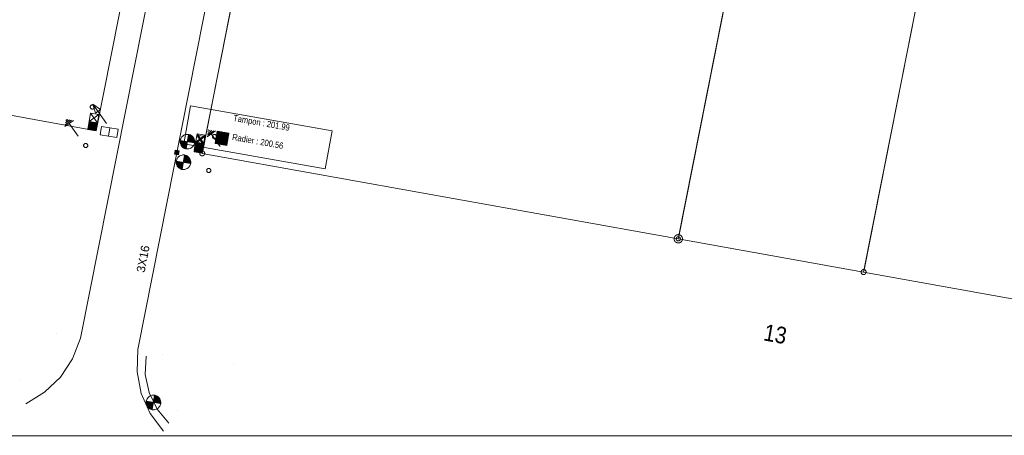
# Model space of a CAD drawing. Header units: millimetres. Extents: x -446952 to 537903, y -185749 to 168493.
# Tile 15 of 155: x -150984 to -32896, y -185749 to -135887. Entities that reach past the tile are written whole.
import ezdxf
from ezdxf.xclip import XClip

# ---------------------------------------------------------------- set-up
doc = ezdxf.new("R2010")
doc.units = ezdxf.units.MM
doc.header["$MEASUREMENT"] = 0
doc.header["$XCLIPFRAME"] = 0
doc.linetypes.add('Wipeout_Contour', pattern=[1000, 0, -1000])
for name, color, linetype in [('02 AF-17-0322 ZAE POMME- CHANTIER-2018-09-26_2_2D - Dessins placés - Géomètre.2D', 7, 'Continuous'), ('02 AF-17-0322 ZAE POMME- CHANTIER-2018-09-26_2_BORNES', 7, 'Continuous'), ('02 AF-17-0322 ZAE POMME- CHANTIER-2018-09-26_2_CADRE', 7, 'Continuous'), ('02 AF-17-0322 ZAE POMME- CHANTIER-2018-09-26_2_X-PAP-PL_PT_1_TN décapé', 7, 'Continuous'), ('02 AF-17-0322 ZAE POMME- CHANTIER-2018-09-26_2_X-PTS TOPO-TOPOPOINT', 7, 'Continuous'), ('02 AF-17-0322 ZAE POMME- CHANTIER-2018-09-26_2_Y - FDP TOPO-FOND _DE_PLAN', 7, 'Continuous'), ('02 AF-17-0322 ZAE POMME- CHANTIER-2018-09-26_2_Y - FDP TOPO-LIMITES_03308', 7, 'Continuous'), ('02 AF-17-0322 ZAE POMME- CHANTIER-2018-09-26_2_Y - FDP TOPO-LIMITES_04508', 7, 'Continuous'), ('02 AF-17-0322 ZAE POMME- CHANTIER-2018-09-26_2_Y - FDP TOPO-LIMITES_97191', 7, 'Continuous'), ('02 AF-17-0322 ZAE POMME- CHANTIER-2018-09-26_2_Y-FDP TOPO-TOP_VOIRIE', 7, 'Continuous'), ('02 AF-17-0322 ZAE POMME- CHANTIER-2018-09-26_2_Y-RESEAU EXISTANT FDP-TOP_ECLAIRAGE', 7, 'Continuous'), ('02 AF-17-0322 ZAE POMME- CHANTIER-2018-09-26_2_Y-RESEAU EXISTANT FDP-TOP_EDF_symb', 7, 'Continuous'), ('02 AF-17-0322 ZAE POMME- CHANTIER-2018-09-26_2_Y-RESEAU EXISTANT FDP-TOP_PLUVIAL_symb', 7, 'Continuous'), ('02 AF-17-0322 ZAE POMME- CHANTIER-2018-09-26_2_Y-RESEAU EXISTANT FDP-TOP_PLUVIAL_TEXTE', 7, 'Continuous'), ('02 AF-17-0322 ZAE POMME- CHANTIER-2018-09-26_2_Y-RESEAU EXISTANT FDP-TOP_PTT_symb', 7, 'Continuous'), ('2D - Dessins placés - Géomètre.2D', 7, 'Continuous')]:
    doc.layers.add(name, color=color, linetype=linetype)
doc.styles.add('STYLE_GENERE_4', font='txt')

# ---------------------------------------------------------------- blocks, each defined once
blk = doc.blocks.new('Dessin_1_2', base_point=(-56559339, -2771872408))
at = {"color": 254, "linetype": 'Wipeout_Contour', "lineweight": 0, "ltscale": 2094265.569888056}
blk.add_wipeout([(-446952, -185749), (537903, -185749), (537903, 168493), (-446952, 168064)], dxfattribs=at).dxf.layer = '02 AF-17-0322 ZAE POMME- CHANTIER-2018-09-26_2_2D - Dessins placés - Géomètre.2D'
at = {"layer": '02 AF-17-0322 ZAE POMME- CHANTIER-2018-09-26_2_Y-RESEAU EXISTANT FDP-TOP_PTT_symb', "linetype": 'Continuous', "lineweight": 15, "true_color": 0xff6600}
h = blk.add_hatch(dxfattribs=at)
h.set_pattern_fill('ANSI31_0002', color=30, style=0, pattern_type=2)
h.set_pattern_definition([(125.57871, (98743.13, -78435.9), (81.33152, 58.18195), [])])
h.paths.add_polyline_path([(-127300, -149277), (-127541, -150729), (-126126, -150963), (-125885, -149512)])
at = {"layer": '02 AF-17-0322 ZAE POMME- CHANTIER-2018-09-26_2_BORNES', "color": 254, "linetype": 'Continuous', "lineweight": 15, "true_color": 0xcccccc}
for radius in [500, 250]:
    blk.add_circle((-71996, -162176), radius, dxfattribs=at)
at = {"layer": '02 AF-17-0322 ZAE POMME- CHANTIER-2018-09-26_2_CADRE', "color": 254, "linetype": 'Continuous', "lineweight": 15, "true_color": 0xcccccc}
for centre in [(-129095, -151921), (-49771, -166167)]:
    blk.add_circle(centre, 300, dxfattribs=at)
at = {"layer": '02 AF-17-0322 ZAE POMME- CHANTIER-2018-09-26_2_X-PAP-PL_PT_1_TN décapé', "color": 7, "linetype": 'Continuous', "lineweight": 15}
for p, q in [((-145554, -148703), (-144550, -147981)), ((-145519, -148487), (-144766, -147945)), ((-145484, -148271), (-144982, -147910)), ((-145449, -148055), (-145197, -147875)), ((-145422, -147893), (-145359, -147848)), ((-145052, -148342), (-143969, -149849)), ((-142772, -149082), (-142611, -148095)), ((-142580, -148100), (-142742, -149087)), ((-142549, -148105), (-142711, -149092)), ((-142680, -149097), (-142519, -148110)), ((-142488, -148115), (-142649, -149102)), ((-142457, -148120), (-142618, -149107)), ((-142587, -149112), (-142426, -148125)), ((-142557, -149117), (-142395, -148130)), ((-142364, -148135), (-142526, -149122)), ((-142334, -148140), (-142495, -149127)), ((-142464, -149132), (-142303, -148145)), ((-142433, -149137), (-142272, -148151)), ((-142241, -148156), (-142402, -149142)), ((-142210, -148161), (-142372, -149148)), ((-142179, -148166), (-142341, -149153)), ((-142310, -149158), (-142149, -148171)), ((-142279, -149163), (-142118, -148176)), ((-142087, -148181), (-142248, -149168)), ((-142056, -148186), (-142217, -149173)), ((-142186, -149178), (-142025, -148191)), ((-142156, -149183), (-141994, -148196)), ((-141963, -148201), (-142125, -149188)), ((-141933, -148206), (-142094, -149193)), ((-142063, -149198), (-141902, -148211)), ((-142032, -149203), (-141871, -148216)), ((-141840, -148221), (-142001, -149208)), ((-141809, -148226), (-141971, -149213)), ((-141940, -149218), (-141778, -148231)), ((-141909, -149223), (-141748, -148236)), ((-141717, -148241), (-141878, -149228)), ((-141686, -148246), (-141847, -149233)), ((-128507, -149961), (-127502, -149238)), ((-128471, -149745), (-127718, -149203)), ((-128436, -149529), (-127934, -149168)), ((-128401, -149313), (-128150, -149132)), ((-128374, -149151), (-128311, -149106)), ((-128004, -149599), (-126921, -151107)), ((-130010, -151556), (-129849, -150570)), ((-129818, -150575), (-129979, -151562)), ((-129787, -150580), (-129948, -151567)), ((-129917, -151572), (-129756, -150585)), ((-129725, -150590), (-129887, -151577)), ((-129694, -150595), (-129856, -151582)), ((-129825, -151587), (-129664, -150600)), ((-129794, -151592), (-129633, -150605)), ((-129602, -150610), (-129763, -151597)), ((-129571, -150615), (-129732, -151602)), ((-129702, -151607), (-129540, -150620)), ((-129671, -151612), (-129509, -150625)), ((-129479, -150630), (-129640, -151617)), ((-129448, -150635), (-129609, -151622)), ((-129417, -150640), (-129578, -151627)), ((-129547, -151632), (-129386, -150645)), ((-129517, -151637), (-129355, -150650)), ((-129324, -150655), (-129486, -151642)), ((-129294, -150660), (-129455, -151647)), ((-129424, -151652), (-129263, -150665)), ((-129393, -151657), (-129232, -150670)), ((-129201, -150675), (-129362, -151662)), ((-129170, -150680), (-129331, -151667)), ((-129301, -151672), (-129139, -150686)), ((-129270, -151677), (-129108, -150691)), ((-129078, -150696), (-129239, -151683)), ((-129047, -150701), (-129208, -151688)), ((-129177, -151693), (-129016, -150706)), ((-129146, -151698), (-128985, -150711)), ((-128954, -150716), (-129116, -151703)), ((-128923, -150721), (-129085, -151708))]:
    blk.add_line(p, q, dxfattribs=at)
at = {"layer": '02 AF-17-0322 ZAE POMME- CHANTIER-2018-09-26_2_X-PAP-PL_PT_1_TN décapé', "color": 30, "linetype": 'Continuous', "lineweight": 15, "true_color": 0xff6600}
blk.add_line((-140172, -148866), (-140333, -149853), dxfattribs=at)
at = {"layer": '02 AF-17-0322 ZAE POMME- CHANTIER-2018-09-26_2_X-PAP-PL_PT_1_TN décapé', "color": 30, "linetype": 'Continuous', "lineweight": 15, "true_color": 0xff6600, "flags": 128}
for points in [[(-142028, -146403), (-142027, -146395), (-142025, -146388), (-142024, -146380), (-142025, -146340), (-142029, -146316), (-142045, -146266), (-142057, -146240), (-142063, -146231), (-142082, -146204), (-142089, -146195), (-142109, -146176), (-142152, -146145), (-142174, -146134), (-142211, -146120), (-142219, -146119), (-142227, -146117), (-142234, -146116), (-142242, -146115), (-142250, -146114), (-142257, -146112), (-142297, -146114), (-142322, -146118), (-142372, -146133), (-142397, -146145), (-142406, -146151), (-142433, -146171), (-142442, -146177), (-142461, -146198), (-142492, -146240), (-142504, -146262), (-142518, -146299), (-142519, -146307), (-142520, -146315), (-142521, -146322), (-142523, -146330), (-142524, -146338), (-142525, -146346), (-142524, -146385), (-142520, -146410), (-142504, -146460), (-142493, -146485), (-142486, -146494), (-142467, -146521), (-142460, -146530), (-142440, -146550), (-142397, -146580), (-142375, -146592), (-142338, -146606), (-142330, -146607), (-142323, -146608), (-142315, -146609), (-142307, -146611), (-142299, -146612), (-142292, -146613), (-142252, -146612), (-142228, -146608), (-142178, -146592), (-142152, -146581), (-142143, -146574), (-142116, -146555), (-142107, -146548), (-142088, -146528), (-142057, -146485), (-142046, -146464), (-142032, -146426), (-142030, -146419), (-142029, -146411)], [(-139346, -150014), (-141320, -149692), (-141159, -148705), (-139185, -149028)], [(-127379, -149944), (-127377, -149937), (-127376, -149929), (-127375, -149921), (-127376, -149881), (-127380, -149857), (-127396, -149807), (-127407, -149781), (-127414, -149772), (-127433, -149745), (-127440, -149736), (-127460, -149717), (-127503, -149686), (-127525, -149675), (-127562, -149661), (-127570, -149660), (-127577, -149658), (-127585, -149657), (-127593, -149656), (-127600, -149655), (-127608, -149653), (-127648, -149655), (-127672, -149659), (-127722, -149674), (-127748, -149686), (-127757, -149692), (-127784, -149712), (-127793, -149718), (-127812, -149739), (-127843, -149781), (-127854, -149803), (-127868, -149840), (-127869, -149848), (-127871, -149856), (-127872, -149864), (-127873, -149871), (-127875, -149879), (-127876, -149887), (-127874, -149927), (-127870, -149951), (-127855, -150001), (-127843, -150027), (-127837, -150036), (-127817, -150062), (-127811, -150071), (-127790, -150091), (-127748, -150121), (-127726, -150133), (-127689, -150147), (-127681, -150148), (-127673, -150149), (-127666, -150151), (-127658, -150152), (-127650, -150153), (-127642, -150154), (-127603, -150153), (-127578, -150149), (-127528, -150134), (-127503, -150122), (-127494, -150115), (-127467, -150096), (-127458, -150090), (-127439, -150069), (-127408, -150027), (-127396, -150005), (-127382, -149967), (-127381, -149960), (-127380, -149952)], [(-142820, -151023), (-142819, -151015), (-142818, -151007), (-142816, -151000), (-142818, -150960), (-142822, -150936), (-142837, -150885), (-142849, -150860), (-142855, -150851), (-142875, -150824), (-142881, -150815), (-142902, -150796), (-142944, -150765), (-142966, -150754), (-143003, -150740), (-143011, -150738), (-143019, -150737), (-143027, -150736), (-143034, -150735), (-143042, -150733), (-143050, -150732), (-143089, -150733), (-143114, -150737), (-143164, -150753), (-143190, -150765), (-143198, -150771), (-143225, -150790), (-143234, -150797), (-143254, -150817), (-143284, -150860), (-143296, -150882), (-143310, -150919), (-143311, -150927), (-143312, -150934), (-143314, -150942), (-143315, -150950), (-143316, -150958), (-143317, -150965), (-143316, -151005), (-143312, -151030), (-143296, -151080), (-143285, -151105), (-143278, -151114), (-143259, -151141), (-143253, -151150), (-143232, -151169), (-143189, -151200), (-143168, -151211), (-143130, -151225), (-143123, -151227), (-143115, -151228), (-143107, -151229), (-143099, -151231), (-143092, -151232), (-143084, -151233), (-143044, -151232), (-143020, -151228), (-142970, -151212), (-142944, -151200), (-142935, -151194), (-142908, -151175), (-142899, -151168), (-142880, -151148), (-142849, -151105), (-142838, -151083), (-142824, -151046), (-142823, -151038), (-142821, -151031)], [(-128061, -154020), (-128060, -154013), (-128059, -154005), (-128058, -153997), (-128059, -153958), (-128063, -153933), (-128079, -153883), (-128090, -153857), (-128097, -153848), (-128116, -153822), (-128122, -153813), (-128143, -153793), (-128185, -153763), (-128207, -153751), (-128245, -153737), (-128252, -153736), (-128260, -153735), (-128268, -153733), (-128275, -153732), (-128283, -153731), (-128291, -153730), (-128331, -153731), (-128355, -153735), (-128405, -153751), (-128431, -153762), (-128440, -153769), (-128467, -153788), (-128476, -153794), (-128495, -153815), (-128526, -153857), (-128537, -153879), (-128551, -153917), (-128552, -153924), (-128554, -153932), (-128555, -153940), (-128556, -153947), (-128557, -153955), (-128559, -153963), (-128557, -154003), (-128553, -154027), (-128538, -154077), (-128526, -154103), (-128520, -154112), (-128500, -154139), (-128494, -154148), (-128473, -154167), (-128431, -154198), (-128409, -154209), (-128372, -154223), (-128364, -154224), (-128356, -154226), (-128348, -154227), (-128341, -154228), (-128333, -154229), (-128325, -154231), (-128286, -154229), (-128261, -154225), (-128211, -154210), (-128185, -154198), (-128176, -154192), (-128150, -154172), (-128141, -154166), (-128121, -154145), (-128091, -154103), (-128079, -154081), (-128065, -154044), (-128064, -154036), (-128063, -154028)]]:
    blk.add_lwpolyline(points, close=True, dxfattribs=at)
blk.add_lwpolyline([(-140562, -148322), (-142214, -146026), (-141881, -147093), (-141307, -146680), (-142214, -146026)], dxfattribs=at)
at = {"layer": '02 AF-17-0322 ZAE POMME- CHANTIER-2018-09-26_2_X-PAP-PL_PT_1_TN décapé', "color": 7, "linetype": 'Continuous', "lineweight": 15, "flags": 128}
for points in [[(-141816, -149238), (-142803, -149077), (-142481, -147103), (-141494, -147264)], [(-129054, -151713), (-130041, -151551), (-129718, -149578), (-128731, -149739)]]:
    blk.add_lwpolyline(points, close=True, dxfattribs=at)
for points in [[(-141494, -147264), (-142642, -148090), (-141655, -148251), (-142481, -147103)], [(-128731, -149739), (-129879, -150565), (-128893, -150726), (-129718, -149578)]]:
    blk.add_lwpolyline(points, dxfattribs=at)
at = {"layer": '02 AF-17-0322 ZAE POMME- CHANTIER-2018-09-26_2_X-PTS TOPO-TOPOPOINT', "color": 14, "linetype": 'Continuous', "lineweight": 15, "true_color": 0xa80f02}
for p, q in [((-141819, -149219), (-141819, -149219)), ((-129095, -151921), (-129095, -151921)), ((-129081, -151904), (-129081, -151904)), ((-71999, -162175), (-71999, -162175)), ((-71996, -162176), (-71996, -162176)), ((-49771, -166167), (-49771, -166167)), ((-49753, -166153), (-49753, -166153)), ((-146613, -173507), (-146613, -173507)), ((-133868, -176065), (-133868, -176065)), ((-125360, -177207), (-125360, -177207)), ((-150860, -179025), (-150860, -179025)), ((-132028, -182730), (-132028, -182730))]:
    blk.add_line(p, q, dxfattribs=at)
at = {"layer": '02 AF-17-0322 ZAE POMME- CHANTIER-2018-09-26_2_Y - FDP TOPO-LIMITES_03308', "color": 14, "linetype": 'Continuous', "lineweight": 15, "true_color": 0xa80f02}
for p, q in [((-129037, -151627), (-121058, -111294)), ((-49713, -165873), (-39181, -112633))]:
    blk.add_line(p, q, dxfattribs=at)
at = {"layer": '02 AF-17-0322 ZAE POMME- CHANTIER-2018-09-26_2_Y - FDP TOPO-LIMITES_03308', "color": 14, "linetype": 'Continuous', "lineweight": 15, "true_color": 0xa80f02, "flags": 128}
blk.add_lwpolyline([(-61431, -108768), (-71899, -161686)], dxfattribs=at)
at = {"layer": '02 AF-17-0322 ZAE POMME- CHANTIER-2018-09-26_2_Y - FDP TOPO-LIMITES_04508', "color": 14, "linetype": 'Continuous', "lineweight": 15, "true_color": 0xa80f02}
blk.add_line((-39219, -112829), (-49674, -165677), dxfattribs=at)
at = {"layer": '02 AF-17-0322 ZAE POMME- CHANTIER-2018-09-26_2_Y - FDP TOPO-LIMITES_97191', "color": 14, "linetype": 'Continuous', "lineweight": 15, "true_color": 0xa80f02, "flags": 128}
for points in [[(-139703, -93948), (-133668, -108050), (-141816, -149238), (-219936, -134955), (-211763, -92320), (-198941, -83117)], [(-71999, -162175), (-61337, -108277), (-108131, -99721), (-120961, -110803), (-129095, -151921)], [(-71999, -162175), (-61337, -108277), (-39122, -112338), (-49771, -166167)], [(-49771, -166167), (-39122, -112338), (39620, -126736), (29297, -180368)]]:
    blk.add_lwpolyline(points, close=True, dxfattribs=at)
at = {"layer": '02 AF-17-0322 ZAE POMME- CHANTIER-2018-09-26_2_Y-FDP TOPO-TOP_VOIRIE', "color": 14, "linetype": 'Continuous', "lineweight": 15, "true_color": 0xa80f02, "flags": 128}
for points in [[(-143683, -174109), (-130717, -108591), (-130377, -105987), (-130382, -103360), (-130731, -100757), (-131417, -98222), (-132430, -95799), (-133752, -93529), (-135360, -91452), (-137226, -89604), (-139318, -88016), (-141601, -86717), (-144034, -85727), (-146575, -85065)], [(-136816, -175468), (-123710, -109240), (-122962, -106517), (-121838, -103927), (-120360, -101521), (-118558, -99347), (-116469, -97448), (-114132, -95863), (-111596, -94622), (-108910, -93751), (-106129, -93267), (-103307, -93179), (-100500, -93490)], [(-150261, -181965), (-148010, -180589), (-146107, -178761), (-144642, -176567), (-143683, -174109)], [(-136816, -175468), (-136914, -178114), (-136409, -180714), (-135327, -183131), (-133724, -185239)]]:
    blk.add_lwpolyline(points, dxfattribs=at)
at = {"layer": '02 AF-17-0322 ZAE POMME- CHANTIER-2018-09-26_2_Y-RESEAU EXISTANT FDP-TOP_ECLAIRAGE', "color": 5, "linetype": 'Continuous', "lineweight": 15}
for p, q in [((-130729, -149658), (-131011, -151385)), ((-131204, -152127), (-131486, -153854)), ((-134797, -180942), (-135079, -182669))]:
    blk.add_line(p, q, dxfattribs=at)
at = {"layer": '02 AF-17-0322 ZAE POMME- CHANTIER-2018-09-26_2_Y-RESEAU EXISTANT FDP-TOP_ECLAIRAGE', "color": 5, "linetype": 'Continuous', "lineweight": 15, "flags": 128}
for points in [[(-131733, -150380), (-130006, -150662), (-130002, -150635), (-129997, -150608), (-129993, -150581), (-129998, -150442), (-130012, -150357), (-130066, -150182), (-130107, -150092), (-130129, -150060), (-130197, -149966), (-130220, -149935), (-130292, -149868), (-130441, -149760), (-130517, -149720), (-130648, -149671), (-130675, -149667), (-130702, -149662), (-130729, -149658), (-130756, -149653), (-130783, -149649), (-130810, -149644), (-130949, -149649), (-131034, -149663), (-131209, -149718), (-131299, -149758), (-131331, -149781), (-131425, -149849), (-131456, -149871), (-131523, -149943), (-131631, -150092), (-131671, -150169), (-131720, -150299), (-131724, -150326), (-131729, -150353), (-131733, -150380), (-131738, -150407), (-131742, -150434), (-131747, -150461), (-131742, -150600), (-131728, -150686), (-131673, -150861), (-131633, -150951), (-131610, -150982), (-131542, -151076), (-131520, -151108), (-131448, -151175), (-131299, -151282), (-131222, -151323), (-131092, -151372), (-131065, -151376), (-131038, -151380), (-131011, -151385), (-130984, -151389), (-130957, -151394), (-130930, -151398), (-130791, -151393), (-130705, -151379), (-130530, -151325), (-130440, -151284), (-130409, -151262), (-130315, -151194), (-130283, -151171), (-130216, -151099), (-130109, -150950), (-130069, -150874), (-130019, -150743), (-130015, -150716), (-130011, -150689), (-130006, -150662)], [(-130276, -150618), (-130272, -150591), (-130267, -150564), (-130277, -150452), (-130272, -150425), (-130290, -150367), (-130309, -150308), (-130349, -150218), (-130372, -150187), (-130394, -150156), (-130417, -150124), (-130489, -150057), (-130539, -150021), (-130588, -149985), (-130615, -149981), (-130719, -149936), (-130746, -149932), (-130773, -149928)], [(-130222, -150627), (-130218, -150600), (-130213, -150573), (-130218, -150434), (-130232, -150348), (-130273, -150259), (-130313, -150169), (-130336, -150137), (-130359, -150106), (-130431, -150039), (-130503, -149972), (-130579, -149931), (-130710, -149882), (-130737, -149878), (-130764, -149874)], [(-130168, -150636), (-130164, -150609), (-130159, -150582), (-130164, -150443), (-130178, -150357), (-130196, -150299), (-130214, -150241), (-130395, -149989), (-130444, -149954), (-130494, -149918), (-130571, -149877), (-130701, -149828), (-130728, -149824), (-130755, -149820)], [(-130114, -150645), (-130110, -150618), (-130105, -150591), (-130101, -150564), (-130110, -150451), (-130106, -150424), (-130124, -150366), (-130179, -150191), (-130337, -149971), (-130485, -149864), (-130535, -149828), (-130562, -149824), (-130665, -149779), (-130692, -149774), (-130719, -149770), (-130746, -149766)], [(-130060, -150654), (-130056, -150627), (-130051, -150600), (-130047, -150573), (-130052, -150433), (-130066, -150348), (-130084, -150290), (-130102, -150231), (-130143, -150141), (-130278, -149953), (-130350, -149886), (-130400, -149850), (-130449, -149814), (-130526, -149774), (-130656, -149725), (-130683, -149721), (-130710, -149716), (-130737, -149712)], [(-131679, -150389), (-131684, -150416), (-131688, -150443), (-131693, -150470), (-131688, -150609), (-131674, -150695), (-131656, -150753), (-131638, -150811), (-131597, -150901), (-131461, -151090), (-131389, -151157), (-131340, -151193), (-131290, -151228), (-131214, -151269), (-131083, -151318), (-131056, -151322), (-131029, -151326), (-131002, -151331)], [(-131625, -150398), (-131630, -150425), (-131634, -150452), (-131639, -150479), (-131629, -150591), (-131634, -150618), (-131616, -150676), (-131561, -150852), (-131403, -151071), (-131254, -151179), (-131205, -151215), (-131178, -151219), (-131074, -151264), (-131047, -151268), (-131020, -151272), (-130993, -151277)], [(-131571, -150407), (-131576, -150434), (-131580, -150461), (-131575, -150600), (-131562, -150685), (-131543, -150744), (-131525, -150802), (-131345, -151053), (-131295, -151089), (-131246, -151125), (-131169, -151165), (-131038, -151214), (-131011, -151218), (-130984, -151223)], [(-131517, -150415), (-131522, -150442), (-131526, -150469), (-131521, -150609), (-131508, -150694), (-131467, -150784), (-131426, -150874), (-131404, -150905), (-131381, -150936), (-131309, -151004), (-131237, -151071), (-131160, -151111), (-131030, -151160), (-131003, -151165), (-130976, -151169)], [(-131463, -150424), (-131468, -150451), (-131472, -150478), (-131463, -150591), (-131467, -150618), (-131449, -150676), (-131431, -150734), (-131390, -150824), (-131368, -150855), (-131345, -150887), (-131323, -150918), (-131250, -150985), (-131201, -151021), (-131151, -151057), (-131124, -151061), (-131021, -151106), (-130994, -151111), (-130967, -151115)], [(-131409, -150433), (-131414, -150460), (-131418, -150487), (-131409, -150599), (-131395, -150685), (-131354, -150775), (-131332, -150806), (-131287, -150869), (-131264, -150900), (-131192, -150967), (-131116, -151008), (-131012, -151052), (-130985, -151057), (-130958, -151061)], [(-131356, -150442), (-131360, -150469), (-131364, -150496), (-131355, -150608), (-131337, -150667), (-131319, -150725), (-131206, -150882), (-131156, -150918), (-131107, -150954), (-131003, -150998), (-130976, -151003), (-130949, -151007)], [(-131302, -150451), (-131306, -150478), (-131310, -150505), (-131301, -150617), (-131283, -150675), (-131147, -150864), (-131098, -150900), (-130994, -150944), (-130967, -150949), (-130940, -150953)], [(-131248, -150459), (-131252, -150486), (-131256, -150513), (-131243, -150599), (-131224, -150657), (-131184, -150747), (-131112, -150814), (-131062, -150850), (-130986, -150890), (-130959, -150895), (-130932, -150899)], [(-131194, -150468), (-131198, -150495), (-131202, -150522), (-131189, -150608), (-131148, -150697), (-131125, -150729), (-131053, -150796), (-130977, -150836), (-130950, -150841), (-130923, -150845)], [(-131140, -150477), (-131144, -150504), (-131148, -150531), (-131130, -150589), (-131112, -150648), (-131090, -150679), (-131067, -150711), (-131017, -150746), (-130968, -150782), (-130941, -150787), (-130914, -150791)], [(-131086, -150486), (-131090, -150513), (-131076, -150598), (-131054, -150630), (-131031, -150661), (-131009, -150693), (-130932, -150733), (-130905, -150737)], [(-131032, -150495), (-131036, -150522), (-131018, -150580), (-130973, -150643), (-130923, -150679), (-130896, -150683)], [(-130978, -150504), (-130982, -150531), (-130964, -150589), (-130914, -150625), (-130887, -150629)], [(-130924, -150512), (-130928, -150539), (-130906, -150571), (-130879, -150575)], [(-130816, -150530), (-130811, -150503), (-130834, -150472), (-130861, -150467)], [(-130762, -150539), (-130757, -150512), (-130776, -150454), (-130825, -150418), (-130852, -150413)], [(-130708, -150548), (-130703, -150521), (-130722, -150462), (-130767, -150400), (-130816, -150364), (-130843, -150359)], [(-130654, -150557), (-130649, -150530), (-130663, -150444), (-130686, -150413), (-130708, -150381), (-130731, -150350), (-130807, -150310), (-130834, -150305)], [(-130600, -150565), (-130596, -150538), (-130591, -150511), (-130609, -150453), (-130627, -150395), (-130650, -150363), (-130673, -150332), (-130722, -150296), (-130772, -150260), (-130799, -150256), (-130826, -150251)], [(-130546, -150574), (-130542, -150547), (-130537, -150520), (-130551, -150435), (-130592, -150345), (-130614, -150314), (-130686, -150246), (-130763, -150206), (-130790, -150202), (-130817, -150197)], [(-130492, -150583), (-130488, -150556), (-130483, -150529), (-130497, -150444), (-130515, -150385), (-130556, -150296), (-130628, -150228), (-130677, -150193), (-130754, -150152), (-130781, -150148), (-130808, -150143)], [(-130438, -150592), (-130434, -150565), (-130429, -150538), (-130439, -150426), (-130457, -150367), (-130592, -150179), (-130642, -150143), (-130745, -150098), (-130772, -150094), (-130799, -150089)], [(-130384, -150601), (-130380, -150574), (-130375, -150547), (-130385, -150434), (-130403, -150376), (-130421, -150318), (-130534, -150161), (-130583, -150125), (-130633, -150089), (-130736, -150044), (-130763, -150040), (-130790, -150036)], [(-130330, -150609), (-130326, -150582), (-130321, -150556), (-130331, -150443), (-130344, -150358), (-130385, -150268), (-130408, -150237), (-130453, -150174), (-130475, -150142), (-130547, -150075), (-130624, -150035), (-130728, -149990), (-130755, -149986), (-130782, -149982)], [(-132208, -152849), (-130481, -153132), (-130477, -153105), (-130473, -153078), (-130468, -153051), (-130473, -152911), (-130487, -152826), (-130541, -152651), (-130582, -152561), (-130605, -152530), (-130672, -152435), (-130695, -152404), (-130767, -152337), (-130916, -152229), (-130992, -152189), (-131123, -152140), (-131150, -152136), (-131177, -152131), (-131204, -152127), (-131231, -152122), (-131258, -152118), (-131285, -152114), (-131424, -152119), (-131509, -152132), (-131685, -152187), (-131774, -152227), (-131806, -152250), (-131900, -152318), (-131931, -152340), (-131999, -152412), (-132106, -152561), (-132146, -152638), (-132195, -152768), (-132200, -152795), (-132204, -152822), (-132208, -152849), (-132213, -152876), (-132217, -152903), (-132222, -152930), (-132217, -153069), (-132203, -153155), (-132149, -153330), (-132108, -153420), (-132085, -153451), (-132018, -153545), (-131995, -153577), (-131923, -153644), (-131774, -153751), (-131698, -153792), (-131567, -153841), (-131540, -153845), (-131513, -153849), (-131486, -153854), (-131459, -153858), (-131432, -153863), (-131405, -153867), (-131266, -153862), (-131180, -153848), (-131005, -153794), (-130915, -153753), (-130884, -153731), (-130790, -153663), (-130759, -153640), (-130691, -153568), (-130584, -153420), (-130544, -153343), (-130495, -153212), (-130490, -153185), (-130486, -153159), (-130481, -153132)], [(-130643, -153105), (-130639, -153078), (-130634, -153051), (-130639, -152912), (-130653, -152826), (-130671, -152768), (-130689, -152710), (-130870, -152458), (-130920, -152423), (-130969, -152387), (-131046, -152347), (-131176, -152298), (-131203, -152293), (-131230, -152289)], [(-130589, -153114), (-130585, -153087), (-130581, -153060), (-130576, -153033), (-130585, -152921), (-130581, -152894), (-130599, -152835), (-130654, -152660), (-130812, -152440), (-130960, -152333), (-131010, -152297), (-131037, -152293), (-131140, -152248), (-131167, -152244), (-131194, -152239), (-131221, -152235)], [(-130535, -153123), (-130531, -153096), (-130527, -153069), (-130522, -153042), (-130527, -152902), (-130541, -152817), (-130559, -152759), (-130577, -152700), (-130618, -152610), (-130753, -152422), (-130825, -152355), (-130875, -152319), (-130925, -152283), (-131001, -152243), (-131132, -152194), (-131159, -152190), (-131186, -152185), (-131213, -152181)], [(-132154, -152858), (-132159, -152885), (-132163, -152912), (-132168, -152939), (-132163, -153078), (-132149, -153164), (-132131, -153222), (-132113, -153280), (-132072, -153370), (-131937, -153559), (-131864, -153626), (-131815, -153662), (-131765, -153697), (-131689, -153738), (-131558, -153787), (-131531, -153791), (-131504, -153796), (-131477, -153800)], [(-132101, -152867), (-132105, -152894), (-132109, -152921), (-132114, -152948), (-132104, -153060), (-132109, -153087), (-132091, -153146), (-132036, -153321), (-131878, -153540), (-131729, -153648), (-131680, -153684), (-131653, -153688), (-131549, -153733), (-131522, -153737), (-131495, -153742), (-131468, -153746)], [(-132047, -152876), (-132051, -152903), (-132055, -152930), (-132050, -153069), (-132037, -153154), (-132019, -153213), (-132000, -153271), (-131820, -153522), (-131770, -153558), (-131721, -153594), (-131644, -153634), (-131514, -153683), (-131487, -153688), (-131460, -153692)], [(-131993, -152884), (-131997, -152911), (-132001, -152938), (-131996, -153078), (-131983, -153163), (-131942, -153253), (-131901, -153343), (-131879, -153374), (-131856, -153406), (-131784, -153473), (-131712, -153540), (-131635, -153580), (-131505, -153629), (-131478, -153634), (-131451, -153638)], [(-131939, -152893), (-131943, -152920), (-131947, -152947), (-131938, -153060), (-131943, -153087), (-131924, -153145), (-131906, -153203), (-131865, -153293), (-131843, -153325), (-131820, -153356), (-131798, -153387), (-131726, -153455), (-131676, -153490), (-131626, -153526), (-131599, -153531), (-131496, -153575), (-131469, -153580), (-131442, -153584)], [(-131885, -152902), (-131889, -152929), (-131893, -152956), (-131884, -153068), (-131870, -153154), (-131830, -153244), (-131807, -153275), (-131762, -153338), (-131739, -153369), (-131667, -153436), (-131591, -153477), (-131487, -153521), (-131460, -153526), (-131433, -153530)], [(-131831, -152911), (-131835, -152938), (-131839, -152965), (-131830, -153077), (-131812, -153136), (-131794, -153194), (-131681, -153351), (-131631, -153387), (-131582, -153423), (-131478, -153467), (-131451, -153472), (-131424, -153476)], [(-131777, -152920), (-131781, -152947), (-131786, -152974), (-131776, -153086), (-131758, -153144), (-131623, -153333), (-131573, -153369), (-131469, -153413), (-131442, -153418), (-131416, -153422)], [(-131723, -152929), (-131727, -152956), (-131732, -152983), (-131718, -153068), (-131700, -153126), (-131659, -153216), (-131587, -153283), (-131537, -153319), (-131461, -153359), (-131434, -153364), (-131407, -153368)], [(-131669, -152937), (-131673, -152964), (-131678, -152991), (-131664, -153077), (-131623, -153167), (-131601, -153198), (-131528, -153265), (-131452, -153305), (-131425, -153310), (-131398, -153314)], [(-131615, -152946), (-131619, -152973), (-131624, -153000), (-131605, -153059), (-131587, -153117), (-131565, -153148), (-131542, -153180), (-131493, -153216), (-131443, -153251), (-131416, -153256), (-131389, -153260)], [(-131561, -152955), (-131565, -152982), (-131551, -153067), (-131529, -153099), (-131506, -153130), (-131484, -153162), (-131407, -153202), (-131380, -153206)], [(-131507, -152964), (-131511, -152991), (-131493, -153049), (-131448, -153112), (-131398, -153148), (-131371, -153152)], [(-131453, -152973), (-131457, -153000), (-131439, -153058), (-131390, -153094), (-131363, -153098)], [(-131399, -152982), (-131403, -153009), (-131381, -153040), (-131354, -153044)], [(-131291, -152999), (-131287, -152972), (-131309, -152941), (-131336, -152936)], [(-131237, -153008), (-131233, -152981), (-131251, -152923), (-131300, -152887), (-131327, -152882)], [(-131183, -153017), (-131179, -152990), (-131197, -152931), (-131242, -152869), (-131291, -152833), (-131318, -152828)], [(-131129, -153026), (-131125, -152999), (-131138, -152913), (-131161, -152882), (-131184, -152851), (-131206, -152819), (-131283, -152779), (-131310, -152774)], [(-131075, -153034), (-131071, -153007), (-131066, -152981), (-131084, -152922), (-131103, -152864), (-131125, -152832), (-131148, -152801), (-131197, -152765), (-131247, -152729), (-131274, -152725), (-131301, -152721)], [(-131021, -153043), (-131017, -153016), (-131012, -152989), (-131026, -152904), (-131067, -152814), (-131089, -152783), (-131161, -152716), (-131238, -152675), (-131265, -152671), (-131292, -152667)], [(-130967, -153052), (-130963, -153025), (-130958, -152998), (-130972, -152913), (-130990, -152854), (-131031, -152765), (-131103, -152697), (-131153, -152662), (-131229, -152621), (-131256, -152617), (-131283, -152613)], [(-130913, -153061), (-130909, -153034), (-130904, -153007), (-130914, -152895), (-130932, -152836), (-131067, -152648), (-131117, -152612), (-131220, -152567), (-131247, -152563), (-131274, -152559)], [(-130859, -153070), (-130855, -153043), (-130850, -153016), (-130860, -152903), (-130878, -152845), (-130896, -152787), (-131009, -152630), (-131058, -152594), (-131108, -152558), (-131212, -152513), (-131239, -152509), (-131266, -152505)], [(-130805, -153079), (-130801, -153052), (-130796, -153025), (-130806, -152912), (-130819, -152827), (-130860, -152737), (-130883, -152706), (-130928, -152643), (-130951, -152612), (-131023, -152544), (-131099, -152504), (-131203, -152459), (-131230, -152455), (-131257, -152451)], [(-130751, -153087), (-130747, -153060), (-130742, -153033), (-130752, -152921), (-130747, -152894), (-130766, -152836), (-130784, -152777), (-130824, -152688), (-130847, -152656), (-130870, -152625), (-130892, -152593), (-130964, -152526), (-131014, -152490), (-131063, -152455), (-131090, -152450), (-131194, -152405), (-131221, -152401), (-131248, -152397)], [(-130697, -153096), (-130693, -153069), (-130688, -153042), (-130693, -152903), (-130707, -152818), (-130748, -152728), (-130789, -152638), (-130811, -152607), (-130834, -152575), (-130906, -152508), (-130978, -152441), (-131055, -152401), (-131185, -152352), (-131212, -152347), (-131239, -152343)], [(-135821, -176248), (-135918, -178456), (-135474, -180621), (-134515, -182612), (-133101, -184309)], [(-135802, -181665), (-134075, -181947), (-134070, -181920), (-134066, -181893), (-134061, -181866), (-134066, -181727), (-134080, -181641), (-134134, -181466), (-134175, -181376), (-134198, -181345), (-134265, -181251), (-134288, -181219), (-134360, -181152), (-134509, -181045), (-134585, -181005), (-134716, -180956), (-134743, -180951), (-134770, -180947), (-134797, -180942), (-134824, -180938), (-134851, -180933), (-134878, -180929), (-135017, -180934), (-135103, -180948), (-135278, -181002), (-135368, -181043), (-135399, -181066), (-135493, -181133), (-135524, -181156), (-135592, -181228), (-135699, -181377), (-135739, -181453), (-135788, -181584), (-135793, -181611), (-135797, -181638), (-135802, -181665), (-135806, -181692), (-135810, -181719), (-135815, -181746), (-135810, -181885), (-135796, -181970), (-135742, -182146), (-135701, -182235), (-135678, -182267), (-135611, -182361), (-135588, -182392), (-135516, -182459), (-135367, -182567), (-135291, -182607), (-135160, -182656), (-135133, -182661), (-135106, -182665), (-135079, -182669), (-135052, -182674), (-135025, -182678), (-134998, -182683), (-134859, -182678), (-134774, -182664), (-134598, -182609), (-134509, -182569), (-134477, -182546), (-134383, -182478), (-134352, -182456), (-134284, -182384), (-134177, -182235), (-134137, -182158), (-134088, -182028), (-134083, -182001), (-134079, -181974), (-134075, -181947)], [(-135748, -181674), (-135752, -181700), (-135756, -181727), (-135761, -181754), (-135756, -181894), (-135742, -181979), (-135724, -182038), (-135706, -182096), (-135665, -182186), (-135530, -182374), (-135458, -182441), (-135408, -182477), (-135358, -182513), (-135282, -182553), (-135151, -182602), (-135124, -182607), (-135097, -182611), (-135070, -182615)], [(-135694, -181682), (-135698, -181709), (-135702, -181736), (-135707, -181763), (-135698, -181876), (-135702, -181903), (-135684, -181961), (-135629, -182136), (-135471, -182356), (-135323, -182463), (-135273, -182499), (-135246, -182504), (-135143, -182548), (-135116, -182553), (-135089, -182557), (-135062, -182561)], [(-135640, -181691), (-135644, -181718), (-135649, -181745), (-135644, -181884), (-135630, -181970), (-135612, -182028), (-135594, -182087), (-135413, -182338), (-135363, -182374), (-135314, -182409), (-135237, -182450), (-135107, -182499), (-135080, -182503), (-135053, -182507)], [(-135586, -181700), (-135590, -181727), (-135595, -181754), (-135590, -181893), (-135576, -181979), (-135535, -182068), (-135494, -182158), (-135472, -182190), (-135449, -182221), (-135377, -182288), (-135305, -182355), (-135228, -182396), (-135098, -182445), (-135071, -182449), (-135044, -182454)], [(-135532, -181709), (-135536, -181736), (-135541, -181763), (-135531, -181875), (-135536, -181902), (-135517, -181960), (-135499, -182019), (-135459, -182109), (-135436, -182140), (-135413, -182171), (-135391, -182203), (-135319, -182270), (-135269, -182306), (-135220, -182342), (-135193, -182346), (-135089, -182391), (-135062, -182395), (-135035, -182400)], [(-135478, -181718), (-135482, -181745), (-135487, -181772), (-135477, -181884), (-135464, -181969), (-135423, -182059), (-135400, -182090), (-135355, -182153), (-135332, -182185), (-135260, -182252), (-135184, -182292), (-135080, -182337), (-135053, -182341), (-135026, -182346)], [(-135424, -181726), (-135428, -181753), (-135433, -181780), (-135423, -181893), (-135405, -181951), (-135387, -182010), (-135274, -182167), (-135225, -182202), (-135175, -182238), (-135071, -182283), (-135044, -182287), (-135017, -182292)], [(-135370, -181735), (-135374, -181762), (-135379, -181789), (-135369, -181902), (-135351, -181960), (-135216, -182148), (-135166, -182184), (-135063, -182229), (-135036, -182233), (-135009, -182238)], [(-135316, -181744), (-135320, -181771), (-135325, -181798), (-135311, -181883), (-135293, -181942), (-135252, -182032), (-135180, -182099), (-135130, -182135), (-135054, -182175), (-135027, -182179), (-135000, -182184)], [(-135262, -181753), (-135266, -181780), (-135271, -181807), (-135257, -181892), (-135216, -181982), (-135194, -182013), (-135122, -182081), (-135045, -182121), (-135018, -182125), (-134991, -182130)], [(-135208, -181762), (-135212, -181789), (-135217, -181816), (-135199, -181874), (-135180, -181932), (-135158, -181964), (-135135, -181995), (-135086, -182031), (-135036, -182067), (-135009, -182071), (-134982, -182076)], [(-135154, -181771), (-135158, -181798), (-135145, -181883), (-135122, -181914), (-135099, -181946), (-135077, -181977), (-135000, -182017), (-134973, -182022)], [(-135100, -181779), (-135104, -181806), (-135086, -181865), (-135041, -181928), (-134992, -181963), (-134965, -181968)], [(-135046, -181788), (-135050, -181815), (-135032, -181874), (-134983, -181909), (-134956, -181914)], [(-134992, -181797), (-134996, -181824), (-134974, -181855), (-134947, -181860)], [(-134884, -181815), (-134880, -181788), (-134902, -181756), (-134929, -181752)], [(-134830, -181824), (-134826, -181797), (-134844, -181738), (-134893, -181702), (-134920, -181698)], [(-134776, -181832), (-134772, -181805), (-134790, -181747), (-134835, -181684), (-134885, -181648), (-134912, -181644)], [(-134722, -181841), (-134718, -181814), (-134732, -181729), (-134754, -181697), (-134777, -181666), (-134799, -181635), (-134876, -181594), (-134903, -181590)], [(-134668, -181850), (-134664, -181823), (-134659, -181796), (-134678, -181738), (-134696, -181679), (-134718, -181648), (-134741, -181616), (-134790, -181581), (-134840, -181545), (-134867, -181540), (-134894, -181536)], [(-134614, -181859), (-134610, -181832), (-134605, -181805), (-134619, -181719), (-134660, -181630), (-134682, -181598), (-134755, -181531), (-134831, -181491), (-134858, -181486), (-134885, -181482)], [(-134560, -181868), (-134556, -181841), (-134551, -181814), (-134565, -181728), (-134583, -181670), (-134624, -181580), (-134696, -181513), (-134746, -181477), (-134822, -181437), (-134849, -181432), (-134876, -181428)], [(-134506, -181876), (-134502, -181849), (-134497, -181822), (-134507, -181710), (-134525, -181652), (-134660, -181463), (-134710, -181428), (-134814, -181383), (-134841, -181378), (-134867, -181374)], [(-134452, -181885), (-134448, -181858), (-134444, -181831), (-134453, -181719), (-134471, -181661), (-134489, -181602), (-134602, -181445), (-134652, -181409), (-134701, -181374), (-134805, -181329), (-134832, -181325), (-134859, -181320)], [(-134398, -181894), (-134394, -181867), (-134390, -181840), (-134399, -181728), (-134413, -181642), (-134453, -181553), (-134476, -181521), (-134521, -181458), (-134544, -181427), (-134616, -181360), (-134692, -181320), (-134796, -181275), (-134823, -181271), (-134850, -181266)], [(-134344, -181903), (-134340, -181876), (-134336, -181849), (-134345, -181737), (-134340, -181710), (-134359, -181651), (-134377, -181593), (-134418, -181503), (-134440, -181472), (-134463, -181440), (-134485, -181409), (-134557, -181342), (-134607, -181306), (-134657, -181270), (-134684, -181266), (-134787, -181221), (-134814, -181217), (-134841, -181212)], [(-134290, -181912), (-134286, -181885), (-134282, -181858), (-134287, -181718), (-134300, -181633), (-134341, -181543), (-134382, -181453), (-134404, -181422), (-134427, -181391), (-134499, -181323), (-134571, -181256), (-134648, -181216), (-134778, -181167), (-134805, -181163), (-134832, -181158)], [(-134236, -181921), (-134232, -181894), (-134228, -181867), (-134233, -181727), (-134246, -181642), (-134264, -181583), (-134283, -181525), (-134463, -181274), (-134513, -181238), (-134562, -181202), (-134639, -181162), (-134769, -181113), (-134796, -181109), (-134823, -181104)], [(-134182, -181929), (-134178, -181902), (-134174, -181875), (-134169, -181848), (-134179, -181736), (-134174, -181709), (-134192, -181651), (-134247, -181476), (-134405, -181256), (-134554, -181148), (-134603, -181113), (-134630, -181108), (-134734, -181063), (-134761, -181059), (-134788, -181055), (-134815, -181050)], [(-134129, -181938), (-134124, -181911), (-134120, -181884), (-134115, -181857), (-134120, -181718), (-134134, -181633), (-134152, -181574), (-134170, -181516), (-134211, -181426), (-134346, -181238), (-134419, -181170), (-134468, -181135), (-134518, -181099), (-134594, -181059), (-134725, -181010), (-134752, -181005), (-134779, -181001), (-134806, -180996)]]:
    blk.add_lwpolyline(points, dxfattribs=at)
at = {"layer": '02 AF-17-0322 ZAE POMME- CHANTIER-2018-09-26_2_Y-RESEAU EXISTANT FDP-TOP_EDF_symb', "color": 7, "linetype": 'Continuous', "lineweight": 15}
for p, q in [((-130046, -151734), (-129884, -150747)), ((-129853, -150752), (-130015, -151739)), ((-129823, -150757), (-129984, -151744)), ((-129953, -151749), (-129792, -150762)), ((-129761, -150767), (-129922, -151754)), ((-129730, -150772), (-129891, -151759)), ((-129861, -151764), (-129699, -150778)), ((-129830, -151769), (-129668, -150783)), ((-129638, -150788), (-129799, -151775)), ((-129607, -150793), (-129768, -151780)), ((-129737, -151785), (-129576, -150798)), ((-129706, -151790), (-129545, -150803)), ((-129514, -150808), (-129676, -151795)), ((-129483, -150813), (-129645, -151800)), ((-129453, -150818), (-129614, -151805)), ((-129583, -151810), (-129422, -150823)), ((-129552, -151815), (-129391, -150828)), ((-129360, -150833), (-129521, -151820)), ((-129329, -150838), (-129491, -151825)), ((-129460, -151830), (-129298, -150843)), ((-129429, -151835), (-129268, -150848)), ((-129237, -150853), (-129398, -151840)), ((-129206, -150858), (-129367, -151845)), ((-129336, -151850), (-129175, -150863)), ((-129305, -151855), (-129144, -150868)), ((-129113, -150873), (-129275, -151860)), ((-129082, -150878), (-129244, -151865)), ((-129213, -151870), (-129052, -150883)), ((-129182, -151875), (-129021, -150888)), ((-128990, -150893), (-129151, -151880)), ((-128959, -150899), (-129120, -151885))]:
    blk.add_line(p, q, dxfattribs=at)
at = {"layer": '02 AF-17-0322 ZAE POMME- CHANTIER-2018-09-26_2_Y-RESEAU EXISTANT FDP-TOP_EDF_symb', "color": 7, "linetype": 'Continuous', "lineweight": 15, "flags": 128}
blk.add_lwpolyline([(-129090, -151890), (-130077, -151729), (-129754, -149755), (-128767, -149917)], close=True, dxfattribs=at)
blk.add_lwpolyline([(-128767, -149917), (-129915, -150742), (-128928, -150904), (-129754, -149755)], dxfattribs=at)
at = {"layer": '02 AF-17-0322 ZAE POMME- CHANTIER-2018-09-26_2_Y-RESEAU EXISTANT FDP-TOP_PLUVIAL_symb', "color": 122, "linetype": 'Continuous', "lineweight": 15, "true_color": 0x00d59f}
for p, q in [((-132352, -152031), (-132272, -151537)), ((-132210, -151547), (-132291, -152041)), ((-132229, -152051), (-132148, -151558)), ((-132167, -152061), (-132087, -151568)), ((-132106, -152071), (-132025, -151578)), ((-131963, -151588), (-132044, -152081)), ((-131982, -152091), (-131902, -151598))]:
    blk.add_line(p, q, dxfattribs=at)
at = {"layer": '02 AF-17-0322 ZAE POMME- CHANTIER-2018-09-26_2_Y-RESEAU EXISTANT FDP-TOP_PLUVIAL_symb', "color": 122, "linetype": 'Continuous', "lineweight": 15, "true_color": 0x00d59f, "flags": 128}
blk.add_lwpolyline([(-131921, -152101), (-132414, -152021), (-132333, -151527), (-131840, -151608)], close=True, dxfattribs=at)
at = {"layer": '02 AF-17-0322 ZAE POMME- CHANTIER-2018-09-26_2_Y-RESEAU EXISTANT FDP-TOP_PLUVIAL_TEXTE', "color": 122, "linetype": 'Continuous', "lineweight": 15, "true_color": 0x00d59f, "flags": 128}
blk.add_lwpolyline([(-130491, -146209), (-113516, -149220), (-114328, -153798), (-131303, -150788)], close=True, dxfattribs=at)
at = {"layer": '02 AF-17-0322 ZAE POMME- CHANTIER-2018-09-26_2_Y-RESEAU EXISTANT FDP-TOP_PTT_symb', "color": 30, "linetype": 'Continuous', "lineweight": 15, "true_color": 0xff6600}
for p, q in [((-127301, -149279), (-127542, -150730)), ((-125887, -149514), (-127301, -149279)), ((-126128, -150965), (-125887, -149514)), ((-127542, -150730), (-126128, -150965))]:
    blk.add_line(p, q, dxfattribs=at)
at = {"layer": '02 AF-17-0322 ZAE POMME- CHANTIER-2018-09-26_2_Y - FDP TOPO-FOND _DE_PLAN', "color": 254, "linetype": 'Continuous', "lineweight": 15, "true_color": 0xe8e8e8, "insert": (-61879, -174369), "char_height": 2000, "attachment_point": 7, "rotation": 349.81842, "style": 'STYLE_GENERE_4'}
blk.add_mtext('\\A1;{\\W0.875000x;\\pql;\\fArial|b0|i0|c0|p38;13}', dxfattribs=at)
at = {"layer": '02 AF-17-0322 ZAE POMME- CHANTIER-2018-09-26_2_Y-RESEAU EXISTANT FDP-TOP_ECLAIRAGE', "color": 5, "linetype": 'Continuous', "lineweight": 15, "insert": (-135992, -166282), "char_height": 1000, "attachment_point": 7, "rotation": 79.21713, "style": 'STYLE_GENERE_4'}
blk.add_mtext('\\A1;{\\pql;\\fArial|b0|i0|c0|p38;3X16}', dxfattribs=at)
at = {"layer": '02 AF-17-0322 ZAE POMME- CHANTIER-2018-09-26_2_Y-RESEAU EXISTANT FDP-TOP_PLUVIAL_TEXTE', "color": 122, "linetype": 'Continuous', "lineweight": 15, "true_color": 0x00d59f, "char_height": 750, "attachment_point": 7, "rotation": 349.94385, "style": 'STYLE_GENERE_4'}
for s, insert in [('\\A1;{\\W0.866667x;\\pql;\\fArial|b0|i0|c0|p38;Tampon : 201.99}', (-125466, -148247)), ('\\A1;{\\W0.866667x;\\pql;\\fArial|b0|i0|c0|p38;Radier : 200.56}', (-125553, -150322))]:
    blk.add_mtext(s, dxfattribs=dict(at, insert=insert))

msp = doc.modelspace()

# ---------------------------------------------------------------- linework, layer by layer
at = {"layer": '02 AF-17-0322 ZAE POMME- CHANTIER-2018-09-26_2_X-PAP-PL_PT_1_TN décapé', "color": 7, "linetype": 'Continuous', "lineweight": 40, "flags": 128}
msp.add_lwpolyline([(-446952, -185749), (537903, -185749), (537903, 168493), (-446952, 168064)], close=True, dxfattribs=at)

# ---------------------------------------------------------------- next in the draw order: block references
at = {"layer": '2D - Dessins placés - Géomètre.2D', "color": 7, "linetype": 'Continuous', "lineweight": 40}
ref = msp.add_blockref('Dessin_1_2', (-56559339, -2771872408), dxfattribs=at)
XClip(ref).set_block_clipping_path([(-446952.2139278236, -185748.9586169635), (537903.0822630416, -185748.9586169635), (537903.0822630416, 168492.6257651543), (-446952.2139278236, 168063.6339895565)])

doc.saveas('drawing.dxf')
